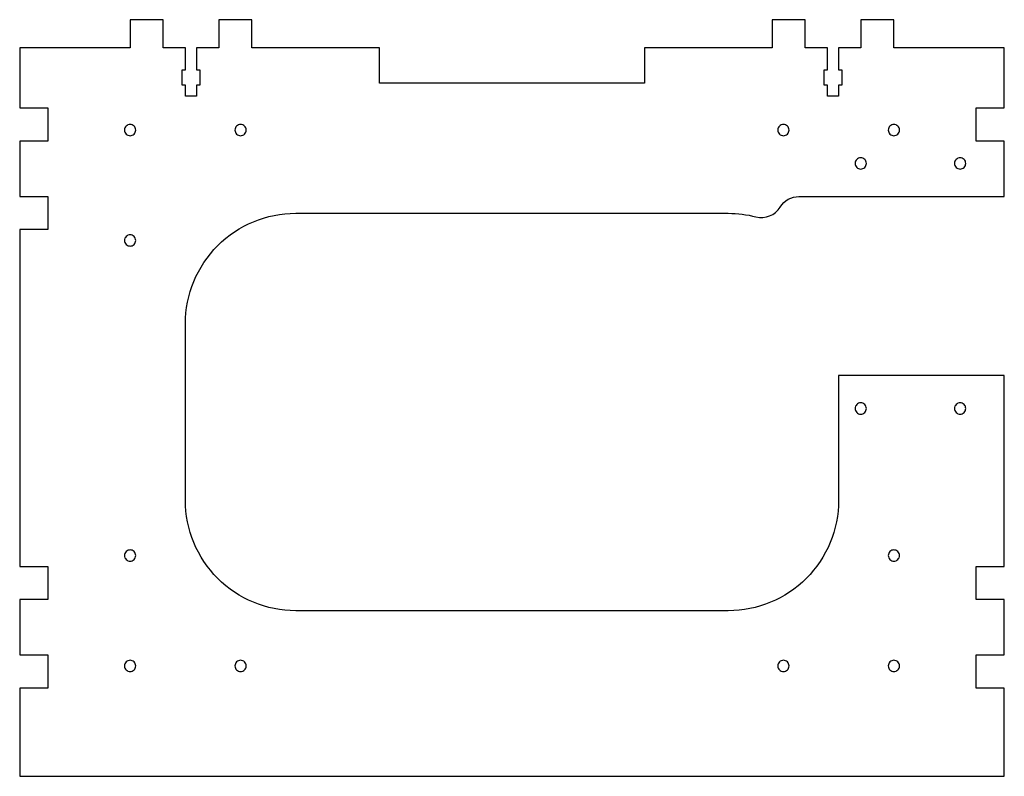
# Model space of a CAD drawing. Extents: x 0 to 446, y 0 to 343.
import ezdxf

# ---------------------------------------------------------------- set-up
doc = ezdxf.new("R2010")
doc.units = 0
doc.layers.get('0').update_dxf_attribs({"linetype": 'CONTINUOUS'})

msp = doc.modelspace()

# ---------------------------------------------------------------- linework, layer by layer
for points in [[(282.9, 314), (162.9, 314), (162.9, 330), (105.1, 330), (105.1, 342.7), (90.1, 342.7), (90.1, 330), (80.1, 330), (80.1, 320), (81.55, 320), (81.55, 313), (80.1, 313), (80.1, 308), (75, 308), (75, 313), (73.55, 313), (73.55, 320), (75, 320), (75, 330), (65, 330), (65, 342.7), (50, 342.7), (50, 330), (0, 330), (0, 302.7), (12.7, 302.7), (12.7, 287.7), (0, 287.7), (0, 262.6), (12.7, 262.6), (12.7, 247.6), (0, 247.6), (0, 95.1), (12.7, 95.1), (12.7, 80.1), (0, 80.1), (0, 55), (12.7, 55), (12.7, 40), (0, 40), (0, 0), (445.8, 0), (445.8, 40), (433.1, 40), (433.1, 55), (445.8, 55), (445.8, 80.1), (433.1, 80.1), (433.1, 95.1), (445.8, 95.1), (445.8, 181.6), (370.8, 181.6), (370.8, 125, -0.414214), (320.8, 75), (125, 75, -0.414214), (75, 125), (75, 205, -0.414214), (125, 255), (320.8, 255, -0.063306), (333.31, 253.41, 0.329022), (344.33, 257.85, -0.260294), (352.84, 262.6), (445.8, 262.6), (445.8, 287.7), (433.1, 287.7), (433.1, 302.7), (445.8, 302.7), (445.8, 330), (395.8, 330), (395.8, 342.7), (380.8, 342.7), (380.8, 330), (370.8, 330), (370.8, 320), (372.25, 320), (372.25, 313), (370.8, 313), (370.8, 308), (365.7, 308), (365.7, 313), (364.25, 313), (364.25, 320), (365.7, 320), (365.7, 330), (355.7, 330), (355.7, 342.7), (340.7, 342.7), (340.7, 330), (282.9, 330)], [(50, 295.25, 0.414214), (47.45, 292.7, 0.414214), (50, 290.15, 0.414214), (52.55, 292.7, 0.414214)], [(100, 295.25, 0.414214), (97.45, 292.7, 0.414214), (100, 290.15, 0.414214), (102.55, 292.7, 0.414214)], [(345.8, 295.25, 0.414214), (343.25, 292.7, 0.414214), (345.8, 290.15, 0.414214), (348.35, 292.7, 0.414214)], [(395.8, 295.25, 0.414214), (393.25, 292.7, 0.414214), (395.8, 290.15, 0.414214), (398.35, 292.7, 0.414214)], [(380.8, 280.15, 0.414214), (378.25, 277.6, 0.414214), (380.8, 275.05, 0.414214), (383.35, 277.6, 0.414214)], [(425.8, 280.15, 0.414214), (423.25, 277.6, 0.414214), (425.8, 275.05, 0.414214), (428.35, 277.6, 0.414214)], [(50, 245.25, 0.414214), (47.45, 242.7, 0.414214), (50, 240.15, 0.414214), (52.55, 242.7, 0.414214)], [(380.8, 169.15, 0.414214), (378.25, 166.6, 0.414214), (380.8, 164.05, 0.414214), (383.35, 166.6, 0.414214)], [(425.8, 169.15, 0.414214), (423.25, 166.6, 0.414214), (425.8, 164.05, 0.414214), (428.35, 166.6, 0.414214)], [(50, 102.55, 0.414214), (47.45, 100, 0.414214), (50, 97.45, 0.414214), (52.55, 100, 0.414214)], [(395.8, 102.55, 0.414214), (393.25, 100, 0.414214), (395.8, 97.45, 0.414214), (398.35, 100, 0.414214)], [(50, 52.55, 0.414214), (47.45, 50, 0.414214), (50, 47.45, 0.414214), (52.55, 50, 0.414214)], [(100, 52.55, 0.414214), (97.45, 50, 0.414214), (100, 47.45, 0.414214), (102.55, 50, 0.414214)], [(345.8, 52.55, 0.414214), (343.25, 50, 0.414214), (345.8, 47.45, 0.414214), (348.35, 50, 0.414214)], [(395.8, 52.55, 0.414214), (393.25, 50, 0.414214), (395.8, 47.45, 0.414214), (398.35, 50, 0.414214)]]:
    msp.add_lwpolyline(points, format="xyb", close=True)

doc.saveas('drawing.dxf')
